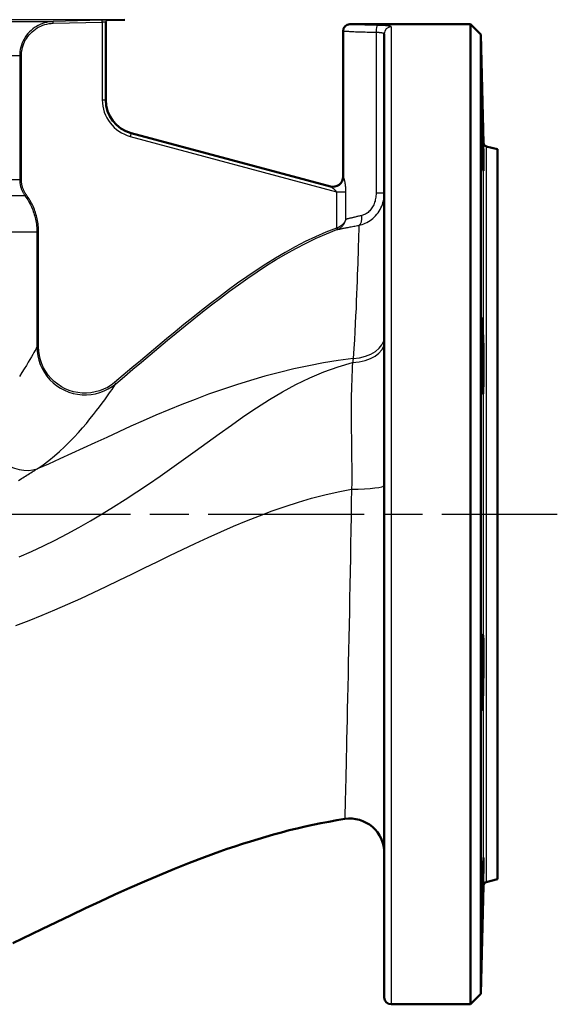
# Model space of a CAD drawing. Header units: millimetres. Extents: x 153 to 1407, y 510 to 1985.
# Tile 5 of 15: x 645 to 802, y 1234 to 1520. Entities that reach past the tile are written whole.
import ezdxf

# ---------------------------------------------------------------- set-up
doc = ezdxf.new("R2010")
doc.units = ezdxf.units.MM
doc.header["$LTSCALE"] = 8
doc.linetypes.add('CHAIN', pattern=[0.3543, 0.2362, -0.0295, 0.0591, -0.0295])
for name, color, linetype, lineweight in [('Mittellinie(DIN)', 4, 'CHAIN', 25), ('Sichtbare Kanten(DIN)', 7, 'Continuous', 50), ('Sichtbare tangentiale Kanten(DIN)', 3, 'Continuous', 25)]:
    doc.layers.add(name, color=color, linetype=linetype, lineweight=lineweight)

msp = doc.modelspace()

# ---------------------------------------------------------------- linework, layer by layer
at = {"layer": 'Mittellinie(DIN)', "linetype": 'CHAIN', "ltscale": 23.990969}
msp.add_line((291.97, 1376.58), (801.55, 1376.58), dxfattribs=at)
at = {"layer": 'Sichtbare Kanten(DIN)'}
for p, q in [((670.61, 1520.24), (675.65, 1520.37)), ((670.12, 1497.05), (670.12, 1519.74)), ((741.2, 1519.08), (776.28, 1519.08)), ((776.28, 1519.08), (776.28, 1234.08)), ((779.28, 1516.08), (776.28, 1519.08)), ((739.2, 1517.08), (739.2, 1474.78)), ((751.2, 1236.08), (751.2, 1516.3)), ((779.28, 1237.08), (779.28, 1516.08)), ((780.11, 1484.49), (779.28, 1516.08)), ((735.5, 1471.86), (677.54, 1487.39)), ((784.12, 1482.68), (780.85, 1483.55)), ((784.12, 1270.48), (784.12, 1482.68)), ((780.11, 1268.66), (779.28, 1237.08)), ((784.12, 1270.48), (780.85, 1269.6)), ((779.28, 1237.08), (776.28, 1234.08)), ((753.2, 1234.08), (776.28, 1234.08))]:
    msp.add_line(p, q, dxfattribs=at)
at = {"layer": 'Sichtbare Kanten(DIN)', "flags": 128}
for points in [[(779.8, 1482.32), (779.73, 1484.98), (779.66, 1487.87), (779.6, 1490.69), (779.55, 1493.26), (779.52, 1495.5), (779.5, 1497.16), (779.5, 1498.15), (779.52, 1498.43), (779.56, 1497.95), (779.61, 1496.8), (779.68, 1494.97), (779.75, 1492.61), (779.82, 1489.98), (779.9, 1487.1), (779.96, 1484.22), (780.02, 1481.66), (780.06, 1479.4), (780.08, 1477.72), (780.07, 1476.73), (780.05, 1476.45), (780, 1476.93), (779.95, 1478.11), (779.88, 1479.98), (779.8, 1482.32)], [(779.8, 1411.99), (779.73, 1413.18), (779.66, 1415.03), (779.6, 1417.37), (779.55, 1420.01), (779.52, 1422.9), (779.5, 1425.74), (779.5, 1428.29), (779.52, 1430.54), (779.56, 1432.21), (779.61, 1433.2), (779.68, 1433.49), (779.75, 1433.02), (779.82, 1431.86), (779.9, 1430.03), (779.96, 1427.66), (780.02, 1425.02), (780.06, 1422.12), (780.08, 1419.26), (780.07, 1416.69), (780.05, 1414.43), (780, 1412.77), (779.95, 1411.78), (779.88, 1411.51), (779.8, 1411.99)], [(779.8, 1320.92), (779.73, 1319.93), (779.66, 1319.66), (779.6, 1320.15), (779.55, 1321.32), (779.52, 1323.17), (779.5, 1325.51), (779.5, 1328.14), (779.52, 1331.03), (779.56, 1333.88), (779.61, 1336.43), (779.68, 1338.67), (779.75, 1340.36), (779.82, 1341.35), (779.9, 1341.65), (779.96, 1341.17), (780.02, 1340.01), (780.06, 1338.16), (780.08, 1335.79), (780.07, 1333.15), (780.05, 1330.24), (780, 1327.4), (779.95, 1324.82), (779.88, 1322.57), (779.8, 1320.92)], [(739.69, 1287.96), (737.36, 1287.59), (735.05, 1287.18), (732.73, 1286.74), (730.43, 1286.27), (728.13, 1285.76), (725.83, 1285.23), (723.55, 1284.67), (721.27, 1284.07), (718.99, 1283.46), (716.72, 1282.81), (714.46, 1282.14), (712.21, 1281.45), (709.97, 1280.74), (707.73, 1280), (705.51, 1279.24), (703.29, 1278.47), (698.87, 1276.86), (694.47, 1275.18), (690.1, 1273.44), (685.75, 1271.64), (681.42, 1269.79), (677.11, 1267.9), (672.82, 1265.97), (668.55, 1264.01), (664.28, 1262.02), (660.03, 1260.01), (651.55, 1255.94), (643.08, 1251.85)], [(779.8, 1262.45), (779.73, 1259.87), (779.66, 1257.63), (779.6, 1255.98), (779.55, 1255), (779.52, 1254.72), (779.5, 1255.2), (779.5, 1256.36), (779.52, 1258.2), (779.56, 1260.56), (779.61, 1263.18), (779.68, 1266.05), (779.75, 1268.91), (779.82, 1271.48), (779.9, 1273.72), (779.96, 1275.42), (780.02, 1276.41), (780.06, 1276.7), (780.08, 1276.22), (780.07, 1275.05), (780.05, 1273.19), (780, 1270.84), (779.95, 1268.18), (779.88, 1265.27), (779.8, 1262.45)]]:
    msp.add_lwpolyline(points, dxfattribs=at)
at = {"layer": 'Sichtbare Kanten(DIN)'}
for centre, radius, start, end in [((670.62, 1519.74), 0.5, 179.9733, 180), ((741.2, 1517.08), 2, 90, 180), ((680.12, 1497.05), 10, 180, 255), ((781.1, 1484.52), 1, 181.5, 255), ((736.2, 1474.78), 3, 255, 0), ((741.2, 1278.08), 10, 0, 98.7102), ((781.1, 1268.63), 1, 105, 178.5), ((753.2, 1236.08), 2, 180, 270)]:
    msp.add_arc(centre, radius, start, end, dxfattribs=at)
at = {"layer": 'Sichtbare tangentiale Kanten(DIN)'}
for p, q in [((675.65, 1520.37), (412.6, 1520.37)), ((632.47, 1519.83), (654.82, 1519.83)), ((669.11, 1520.2), (654.82, 1519.83)), ((654.84, 1519.33), (654.82, 1519.83)), ((654.84, 1519.33), (669.12, 1519.7)), ((669.12, 1519.7), (669.11, 1520.2)), ((669.12, 1519.7), (669.12, 1497.05)), ((670.61, 1520.24), (670.61, 1520.24)), ((753.2, 1518.29), (753.2, 1234.08)), ((748.8, 1516.73), (748.8, 1469.96)), ((645.08, 1509.83), (443.17, 1509.83)), ((645.08, 1509.83), (645.08, 1473.9)), ((645.58, 1509.83), (645.08, 1509.83)), ((645.58, 1473.9), (645.58, 1509.83)), ((669.12, 1497.05), (670.12, 1497.05)), ((677.54, 1487.39), (677.28, 1486.42)), ((677.28, 1486.42), (737.24, 1470.35)), ((780.11, 1268.66), (780.11, 1484.49)), ((780.85, 1483.55), (780.85, 1269.6)), ((739.2, 1474.78), (739.26, 1474.76)), ((544.12, 1473.9), (645.08, 1473.9)), ((645.58, 1473.9), (645.08, 1473.9)), ((646.62, 1469.19), (544.12, 1469.19)), ((647.02, 1469.48), (646.62, 1469.19)), ((737.24, 1470.35), (740.04, 1470.35)), ((737.24, 1470.35), (737.24, 1459.79)), ((740.04, 1462.33), (740.04, 1470.35)), ((751.2, 1469.96), (748.8, 1469.96)), ((650.08, 1458.58), (544.12, 1458.58)), ((650.58, 1458.58), (650.08, 1458.58)), ((650.08, 1458.58), (650.08, 1425.28)), ((650.58, 1425.28), (650.58, 1458.58)), ((737.41, 1459.84), (737.24, 1459.79)), ((737.24, 1459.79), (737.42, 1459.32)), ((737.42, 1459.32), (737.56, 1459.37)), ((650.08, 1425.28), (650.58, 1425.28)), ((673.02, 1414.52), (672.7, 1414.9))]:
    msp.add_line(p, q, dxfattribs=at)
at = {"layer": 'Sichtbare tangentiale Kanten(DIN)', "flags": 128}
for points in [[(654.82, 1519.83), (654.18, 1519.79), (653.55, 1519.71), (652.92, 1519.59), (652.29, 1519.43), (651.68, 1519.23), (651.08, 1519), (650.5, 1518.72), (649.93, 1518.41), (649.39, 1518.06), (648.87, 1517.67), (648.38, 1517.26), (647.92, 1516.81), (647.49, 1516.34), (647.08, 1515.83), (646.71, 1515.31), (646.38, 1514.76), (646.08, 1514.19), (645.82, 1513.6), (645.59, 1513), (645.41, 1512.38), (645.27, 1511.75), (645.16, 1511.12), (645.1, 1510.47), (645.08, 1509.83)], [(645.58, 1509.83), (645.6, 1510.44), (645.66, 1511.05), (645.76, 1511.66), (645.89, 1512.25), (646.07, 1512.84), (646.28, 1513.41), (646.53, 1513.97), (646.81, 1514.51), (647.13, 1515.03), (647.48, 1515.53), (647.86, 1516.01), (648.28, 1516.46), (648.72, 1516.89), (649.18, 1517.28), (649.68, 1517.65), (650.19, 1517.98), (650.73, 1518.28), (651.28, 1518.54), (651.85, 1518.76), (652.43, 1518.95), (653.02, 1519.11), (653.62, 1519.22), (654.23, 1519.29), (654.84, 1519.33)], [(670.61, 1520.24), (670.61, 1520.24), (670.6, 1520.24), (670.58, 1520.24), (670.56, 1520.24), (670.53, 1520.24), (670.5, 1520.24), (670.46, 1520.24), (670.41, 1520.24), (670.36, 1520.24), (670.3, 1520.23), (670.24, 1520.23), (670.17, 1520.23), (670.1, 1520.23), (670.02, 1520.23), (669.94, 1520.23), (669.86, 1520.22), (669.77, 1520.22), (669.68, 1520.22), (669.59, 1520.22), (669.5, 1520.21), (669.4, 1520.21), (669.31, 1520.21), (669.21, 1520.21), (669.11, 1520.2)], [(669.12, 1519.7), (669.19, 1519.71), (669.25, 1519.71), (669.32, 1519.71), (669.38, 1519.71), (669.45, 1519.72), (669.51, 1519.72), (669.57, 1519.72), (669.62, 1519.72), (669.68, 1519.73), (669.73, 1519.73), (669.78, 1519.73), (669.83, 1519.73), (669.88, 1519.73), (669.92, 1519.74), (669.96, 1519.74), (669.99, 1519.74), (670.02, 1519.74), (670.05, 1519.74), (670.07, 1519.74), (670.09, 1519.74), (670.11, 1519.74), (670.12, 1519.74), (670.12, 1519.74), (670.12, 1519.74)], [(749.2, 1518.73), (748.65, 1518.74), (748.1, 1518.75), (747.56, 1518.76), (747.03, 1518.78), (746.52, 1518.79), (746.02, 1518.81), (745.54, 1518.83), (745.08, 1518.85), (744.64, 1518.87), (744.22, 1518.89), (743.82, 1518.91), (743.45, 1518.93), (743.11, 1518.95), (742.79, 1518.97), (742.49, 1518.99), (742.23, 1519), (742, 1519.02), (741.79, 1519.03), (741.62, 1519.04), (741.47, 1519.05), (741.36, 1519.06), (741.28, 1519.07), (741.22, 1519.07), (741.21, 1519.07)], [(753.2, 1518.29), (753.19, 1518.32), (753.17, 1518.35), (753.13, 1518.38), (753.07, 1518.41), (753, 1518.44), (752.91, 1518.46), (752.81, 1518.49), (752.69, 1518.51), (752.56, 1518.53), (752.41, 1518.55), (752.25, 1518.57), (752.07, 1518.59), (751.89, 1518.61), (751.69, 1518.63), (751.48, 1518.64), (751.26, 1518.66), (751.03, 1518.67), (750.79, 1518.68), (750.54, 1518.69), (750.28, 1518.7), (750.02, 1518.71), (749.75, 1518.72), (749.48, 1518.72), (749.2, 1518.73)], [(739.21, 1517.07), (739.23, 1517.07), (739.29, 1517.07), (739.39, 1517.06), (739.53, 1517.05), (739.7, 1517.04), (739.91, 1517.03), (740.16, 1517.02), (740.44, 1517), (740.75, 1516.99), (741.1, 1516.97), (741.49, 1516.95), (741.9, 1516.93), (742.35, 1516.91), (742.83, 1516.89), (743.33, 1516.87), (743.86, 1516.85), (744.41, 1516.83), (744.99, 1516.81), (745.58, 1516.8), (746.2, 1516.78), (746.83, 1516.77), (747.48, 1516.75), (748.14, 1516.74), (748.8, 1516.73)], [(748.8, 1516.73), (748.97, 1516.73), (749.13, 1516.72), (749.29, 1516.72), (749.45, 1516.71), (749.6, 1516.7), (749.75, 1516.69), (749.9, 1516.68), (750.03, 1516.66), (750.17, 1516.65), (750.29, 1516.63), (750.41, 1516.62), (750.52, 1516.6), (750.63, 1516.58), (750.73, 1516.56), (750.81, 1516.54), (750.89, 1516.52), (750.96, 1516.49), (751.03, 1516.47), (751.08, 1516.44), (751.12, 1516.42), (751.16, 1516.39), (751.18, 1516.36), (751.19, 1516.33), (751.2, 1516.3)], [(740.04, 1470.35), (740.03, 1470.63), (740.02, 1470.91), (740.01, 1471.18), (739.99, 1471.45), (739.97, 1471.71), (739.94, 1471.97), (739.91, 1472.22), (739.88, 1472.47), (739.84, 1472.7), (739.8, 1472.93), (739.76, 1473.15), (739.72, 1473.36), (739.67, 1473.56), (739.63, 1473.75), (739.58, 1473.92), (739.54, 1474.08), (739.5, 1474.23), (739.45, 1474.36), (739.41, 1474.47), (739.38, 1474.56), (739.34, 1474.64), (739.31, 1474.7), (739.28, 1474.74), (739.26, 1474.76)], [(645.08, 1473.9), (645.08, 1473.7), (645.09, 1473.49), (645.11, 1473.28), (645.12, 1473.07), (645.15, 1472.86), (645.18, 1472.65), (645.22, 1472.44), (645.26, 1472.23), (645.3, 1472.03), (645.36, 1471.83), (645.41, 1471.62), (645.48, 1471.42), (645.54, 1471.23), (645.62, 1471.03), (645.69, 1470.83), (645.78, 1470.64), (645.87, 1470.45), (645.96, 1470.26), (646.06, 1470.07), (646.16, 1469.89), (646.27, 1469.71), (646.38, 1469.53), (646.5, 1469.36), (646.62, 1469.19)], [(647.02, 1469.48), (646.91, 1469.64), (646.8, 1469.81), (646.69, 1469.97), (646.59, 1470.14), (646.5, 1470.31), (646.4, 1470.49), (646.32, 1470.67), (646.23, 1470.84), (646.16, 1471.03), (646.08, 1471.21), (646.01, 1471.39), (645.95, 1471.58), (645.89, 1471.77), (645.84, 1471.96), (645.79, 1472.15), (645.75, 1472.34), (645.71, 1472.53), (645.67, 1472.73), (645.65, 1472.92), (645.62, 1473.12), (645.6, 1473.32), (645.59, 1473.51), (645.58, 1473.71), (645.58, 1473.9)], [(735.5, 1471.86), (735.53, 1471.85), (735.57, 1471.83), (735.62, 1471.8), (735.67, 1471.77), (735.74, 1471.74), (735.8, 1471.69), (735.88, 1471.64), (735.96, 1471.59), (736.04, 1471.53), (736.12, 1471.47), (736.21, 1471.4), (736.3, 1471.33), (736.39, 1471.26), (736.48, 1471.18), (736.57, 1471.11), (736.66, 1471.03), (736.75, 1470.94), (736.83, 1470.86), (736.91, 1470.78), (736.99, 1470.69), (737.06, 1470.61), (737.13, 1470.52), (737.19, 1470.44), (737.24, 1470.35)], [(646.62, 1469.19), (646.89, 1468.8), (647.16, 1468.41), (647.41, 1468.01), (647.65, 1467.61), (647.88, 1467.19), (648.11, 1466.77), (648.32, 1466.35), (648.52, 1465.92), (648.7, 1465.48), (648.88, 1465.05), (649.04, 1464.6), (649.2, 1464.16), (649.34, 1463.71), (649.46, 1463.25), (649.58, 1462.79), (649.69, 1462.33), (649.78, 1461.87), (649.86, 1461.4), (649.93, 1460.93), (649.98, 1460.46), (650.03, 1459.99), (650.06, 1459.52), (650.08, 1459.05), (650.08, 1458.58)], [(650.58, 1458.58), (650.58, 1459.06), (650.56, 1459.54), (650.53, 1460.03), (650.48, 1460.51), (650.42, 1461), (650.35, 1461.48), (650.27, 1461.96), (650.17, 1462.44), (650.07, 1462.91), (649.95, 1463.38), (649.81, 1463.85), (649.67, 1464.31), (649.51, 1464.77), (649.35, 1465.23), (649.16, 1465.68), (648.97, 1466.12), (648.77, 1466.57), (648.55, 1467), (648.32, 1467.43), (648.08, 1467.86), (647.83, 1468.27), (647.57, 1468.68), (647.3, 1469.09), (647.02, 1469.48)], [(743.8, 1460.57), (744.26, 1460.68), (744.73, 1460.82), (745.21, 1460.98), (745.67, 1461.18), (746.14, 1461.4), (746.59, 1461.66), (747.04, 1461.94), (747.47, 1462.25), (747.89, 1462.6), (748.29, 1462.96), (748.67, 1463.36), (749.03, 1463.78), (749.37, 1464.21), (749.68, 1464.67), (749.96, 1465.15), (750.22, 1465.65), (750.45, 1466.16), (750.65, 1466.68), (750.81, 1467.21), (750.95, 1467.75), (751.06, 1468.3), (751.14, 1468.85), (751.18, 1469.4), (751.2, 1469.96)], [(748.8, 1469.96), (748.79, 1469.57), (748.76, 1469.18), (748.72, 1468.79), (748.66, 1468.4), (748.58, 1468.02), (748.49, 1467.65), (748.38, 1467.28), (748.25, 1466.93), (748.11, 1466.58), (747.95, 1466.24), (747.77, 1465.92), (747.59, 1465.62), (747.38, 1465.33), (747.17, 1465.05), (746.95, 1464.8), (746.71, 1464.56), (746.47, 1464.35), (746.22, 1464.16), (745.97, 1463.98), (745.71, 1463.83), (745.44, 1463.7), (745.18, 1463.59), (744.91, 1463.51), (744.65, 1463.44)], [(744.65, 1463.44), (744.4, 1463.38), (744.15, 1463.32), (743.9, 1463.27), (743.66, 1463.21), (743.42, 1463.16), (743.19, 1463.1), (742.96, 1463.05), (742.74, 1463), (742.52, 1462.95), (742.31, 1462.9), (742.11, 1462.85), (741.91, 1462.8), (741.72, 1462.75), (741.53, 1462.71), (741.35, 1462.66), (741.18, 1462.62), (741.01, 1462.58), (740.85, 1462.54), (740.7, 1462.5), (740.55, 1462.46), (740.41, 1462.43), (740.28, 1462.39), (740.15, 1462.36), (740.04, 1462.33)], [(740.04, 1462.33), (739.99, 1462.21), (739.94, 1462.09), (739.88, 1461.97), (739.82, 1461.85), (739.75, 1461.73), (739.68, 1461.61), (739.6, 1461.49), (739.52, 1461.37), (739.43, 1461.25), (739.34, 1461.14), (739.24, 1461.02), (739.14, 1460.91), (739.03, 1460.8), (738.91, 1460.7), (738.79, 1460.59), (738.66, 1460.49), (738.53, 1460.39), (738.39, 1460.29), (738.24, 1460.2), (738.09, 1460.12), (737.93, 1460.04), (737.76, 1459.97), (737.59, 1459.9), (737.41, 1459.84)], [(737.56, 1459.37), (737.73, 1459.44), (737.9, 1459.52), (738.06, 1459.61), (738.22, 1459.7), (738.37, 1459.81), (738.51, 1459.91), (738.65, 1460.03), (738.78, 1460.14), (738.91, 1460.27), (739.02, 1460.39), (739.13, 1460.52), (739.23, 1460.65), (739.33, 1460.78), (739.42, 1460.92), (739.51, 1461.05), (739.59, 1461.19), (739.66, 1461.33), (739.73, 1461.47), (739.8, 1461.61), (739.85, 1461.76), (739.91, 1461.9), (739.95, 1462.05), (740, 1462.19), (740.04, 1462.33)], [(737.56, 1459.37), (737.66, 1459.39), (737.78, 1459.42), (737.92, 1459.45), (738.07, 1459.48), (738.23, 1459.51), (738.41, 1459.55), (738.61, 1459.58), (738.82, 1459.63), (739.04, 1459.67), (739.27, 1459.72), (739.52, 1459.77), (739.78, 1459.82), (740.05, 1459.87), (740.34, 1459.93), (740.64, 1459.98), (740.95, 1460.04), (741.27, 1460.1), (741.6, 1460.17), (741.94, 1460.23), (742.3, 1460.3), (742.66, 1460.36), (743.03, 1460.43), (743.41, 1460.5), (743.8, 1460.57)], [(743.8, 1460.57), (743.78, 1460.08), (743.77, 1459.48), (743.74, 1458.78), (743.72, 1457.97), (743.69, 1457.05), (743.66, 1456.03), (743.63, 1454.91), (743.59, 1453.7), (743.55, 1452.38), (743.5, 1450.96), (743.45, 1449.45), (743.39, 1447.85), (743.34, 1446.15), (743.27, 1444.37), (743.2, 1442.51), (743.13, 1440.56), (743.05, 1438.53), (742.96, 1436.43), (742.86, 1434.25), (742.75, 1431.99), (742.63, 1429.66), (742.5, 1427.25), (742.34, 1424.74), (742.13, 1421.88)], [(737.24, 1459.79), (734.19, 1458.59), (731.17, 1457.27), (728.19, 1455.84), (725.26, 1454.32), (722.36, 1452.71), (719.51, 1451.03), (716.69, 1449.28), (713.92, 1447.47), (711.19, 1445.62), (708.49, 1443.73), (705.83, 1441.79), (703.2, 1439.83), (700.59, 1437.83), (698.01, 1435.81), (695.44, 1433.76), (692.89, 1431.7), (690.35, 1429.62), (687.82, 1427.53), (685.29, 1425.43), (682.77, 1423.32), (680.26, 1421.21), (677.74, 1419.11), (675.22, 1417), (672.7, 1414.9)], [(673.02, 1414.52), (675.54, 1416.62), (678.06, 1418.72), (680.58, 1420.83), (683.1, 1422.94), (685.61, 1425.05), (688.14, 1427.15), (690.67, 1429.24), (693.21, 1431.31), (695.76, 1433.37), (698.32, 1435.42), (700.9, 1437.44), (703.5, 1439.43), (706.13, 1441.39), (708.78, 1443.32), (711.47, 1445.21), (714.19, 1447.05), (716.96, 1448.86), (719.77, 1450.6), (722.61, 1452.28), (725.49, 1453.88), (728.41, 1455.39), (731.38, 1456.81), (734.38, 1458.13), (737.42, 1459.32)], [(650.01, 1425.01), (649.9, 1424.81), (649.74, 1424.51), (649.52, 1424.11), (649.24, 1423.62), (648.9, 1423.03), (648.51, 1422.36), (648.07, 1421.6), (647.57, 1420.76), (647.02, 1419.84), (646.41, 1418.84), (645.75, 1417.77), (645.05, 1416.65)], [(650.08, 1425.28), (650.15, 1423.97), (650.33, 1422.66), (650.64, 1421.37), (651.07, 1420.12), (651.61, 1418.92), (652.27, 1417.77), (653.03, 1416.69), (653.88, 1415.69), (654.83, 1414.77), (655.86, 1413.95), (656.96, 1413.23), (658.13, 1412.61), (659.35, 1412.11), (660.61, 1411.72), (661.91, 1411.46), (663.22, 1411.32), (664.54, 1411.3), (665.86, 1411.41), (667.16, 1411.63), (668.43, 1411.98), (669.66, 1412.45), (670.84, 1413.03), (671.97, 1413.72), (673.02, 1414.52)], [(672.7, 1414.9), (671.68, 1414.14), (670.6, 1413.47), (669.46, 1412.91), (668.27, 1412.46), (667.05, 1412.12), (665.79, 1411.9), (664.53, 1411.8), (663.25, 1411.82), (661.99, 1411.95), (660.74, 1412.2), (659.52, 1412.58), (658.34, 1413.06), (657.22, 1413.66), (656.15, 1414.36), (655.16, 1415.15), (654.25, 1416.03), (653.42, 1417), (652.69, 1418.04), (652.06, 1419.14), (651.53, 1420.3), (651.12, 1421.51), (650.82, 1422.75), (650.64, 1424.01), (650.58, 1425.28)], [(644.97, 1364.21), (648.48, 1365.73), (651.97, 1367.35), (655.43, 1369.05), (658.86, 1370.84), (662.27, 1372.71), (665.67, 1374.65), (669.05, 1376.67), (672.43, 1378.75), (675.8, 1380.89), (679.17, 1383.09), (682.55, 1385.36), (685.93, 1387.67), (689.33, 1390.04), (692.75, 1392.45), (696.19, 1394.91), (699.65, 1397.41), (703.16, 1399.96), (706.72, 1402.52), (710.33, 1405.06), (714.01, 1407.54), (717.75, 1409.94), (721.58, 1412.21), (725.49, 1414.33), (729.5, 1416.26), (733.58, 1417.98), (737.75, 1419.46), (741.97, 1420.7)], [(742.13, 1421.88), (737.81, 1421.3), (733.5, 1420.59), (729.2, 1419.77), (724.91, 1418.84), (720.66, 1417.82), (716.44, 1416.7), (712.26, 1415.49), (708.14, 1414.21), (704.07, 1412.86), (700.06, 1411.45), (696.12, 1409.98), (692.25, 1408.47), (688.45, 1406.92), (684.72, 1405.34), (681.06, 1403.75), (677.45, 1402.14), (673.9, 1400.53), (670.4, 1398.92), (666.94, 1397.32), (663.53, 1395.74), (660.15, 1394.19), (656.81, 1392.66), (653.49, 1391.18), (650.2, 1389.75)], [(741.97, 1420.69), (741.89, 1419.43), (741.82, 1418.14), (741.75, 1416.82), (741.7, 1415.48), (741.66, 1414.1), (741.62, 1412.7), (741.59, 1411.28), (741.57, 1409.82), (741.56, 1408.35), (741.56, 1406.85), (741.56, 1405.33), (741.57, 1403.8), (741.58, 1402.24), (741.59, 1400.66), (741.61, 1399.06), (741.63, 1397.44), (741.65, 1395.81), (741.67, 1394.15), (741.68, 1392.48), (741.7, 1390.79), (741.71, 1389.09), (741.71, 1387.37), (741.71, 1385.63), (741.69, 1383.88)], [(742.13, 1421.88), (742.12, 1421.83), (742.12, 1421.78), (742.11, 1421.73), (742.1, 1421.68), (742.1, 1421.63), (742.09, 1421.58), (742.08, 1421.54), (742.08, 1421.49), (742.07, 1421.44), (742.06, 1421.39), (742.06, 1421.34), (742.05, 1421.29), (742.04, 1421.24), (742.04, 1421.19), (742.03, 1421.14), (742.02, 1421.09), (742.02, 1421.04), (742.01, 1420.99), (742, 1420.94), (742, 1420.89), (741.99, 1420.84), (741.98, 1420.79), (741.98, 1420.74), (741.97, 1420.69)], [(650.19, 1389.76), (651.92, 1390.97), (653.58, 1392.23), (655.18, 1393.53), (656.71, 1394.86), (658.17, 1396.21), (659.57, 1397.58), (660.9, 1398.95), (662.16, 1400.32), (663.35, 1401.67), (664.48, 1402.99), (665.54, 1404.28), (666.53, 1405.53), (667.46, 1406.72), (668.31, 1407.85), (669.1, 1408.9), (669.82, 1409.87), (670.46, 1410.75), (671.04, 1411.54), (671.54, 1412.24), (671.97, 1412.84), (672.32, 1413.35), (672.61, 1413.76), (672.81, 1414.06), (672.94, 1414.27)], [(644.78, 1386.4), (645.18, 1386.66), (645.58, 1386.92), (645.98, 1387.17), (646.38, 1387.43), (646.77, 1387.68), (647.17, 1387.92), (647.55, 1388.17), (647.94, 1388.4), (648.32, 1388.64), (648.7, 1388.87), (649.08, 1389.1), (649.46, 1389.32), (649.83, 1389.54), (650.2, 1389.75)], [(643.99, 1344.23), (647.8, 1345.68), (651.59, 1347.19), (655.36, 1348.78), (659.11, 1350.42), (662.85, 1352.1), (666.57, 1353.83), (670.29, 1355.59), (674, 1357.37), (677.7, 1359.17), (681.4, 1360.97), (685.09, 1362.78), (688.79, 1364.57), (692.48, 1366.34), (696.19, 1368.09), (699.89, 1369.8), (703.61, 1371.46), (707.34, 1373.08), (711.08, 1374.63), (714.83, 1376.12), (718.6, 1377.53), (722.39, 1378.85), (726.2, 1380.08), (730.03, 1381.2), (733.89, 1382.22), (737.78, 1383.12), (741.69, 1383.88)], [(741.69, 1383.88), (741.6, 1379.97), (741.53, 1375.94), (741.46, 1371.92), (741.39, 1367.9), (741.32, 1363.9), (741.25, 1359.92), (741.17, 1355.97), (741.1, 1352.06), (741.02, 1348.19), (740.95, 1344.38), (740.87, 1340.63), (740.79, 1336.96), (740.72, 1333.36), (740.65, 1329.85), (740.57, 1326.43), (740.5, 1323.12), (740.43, 1319.93), (740.36, 1316.85), (740.3, 1313.91), (740.23, 1311.1), (740.17, 1308.43), (740.11, 1305.91), (740.06, 1303.53), (740, 1301.31), (739.96, 1299.24), (739.91, 1297.33), (739.87, 1295.59), (739.83, 1294.01), (739.8, 1292.61), (739.77, 1291.39), (739.74, 1290.34), (739.72, 1289.48), (739.71, 1288.82), (739.69, 1288.34), (739.69, 1288.06), (739.69, 1287.97)]]:
    msp.add_lwpolyline(points, dxfattribs=at)
at = {"layer": 'Sichtbare tangentiale Kanten(DIN)'}
for centre, radius, start, end in [((670.62, 1519.74), 0.5, 91.4999, 180), ((680.12, 1497.05), 11, 180, 255)]:
    msp.add_arc(centre, radius, start, end, dxfattribs=at)
for centre, major_axis, ratio, start_param, end_param in [((749.2, 1516.73), (0.03, 2), 0.19998, 0.071234, 1.57365), ((753.2, 1516.3), (-2, 0), 0.994514, 4.712389, 6.283185), ((736.27, 1474.76), (-0.78, -2.9), 0.99463, 0, 1.831253), ((743.02, 1463.44), (0.53, -2.95), 0.539389, 0.161427, 1.474267), ((737.39, 1459.84), (0.172, -0.469), 0.05303, 0.032164, 1.551324), ((741.2, 1426.55), (10, 0), 0.587835, 4.789572, 6.283185), ((741.2, 1428.21), (10, 0), 0.636244, 4.805597, 6.283185), ((644.62, 1402.43), (7.92, -11.55), 0.784169, 4.219074, 6.047292), ((741.2, 1384.98), (10, 0), 0.110127, 4.761824, 6.283185)]:
    msp.add_ellipse(centre, major_axis=major_axis, ratio=ratio, start_param=start_param, end_param=end_param, dxfattribs=at)

doc.saveas('drawing.dxf')
